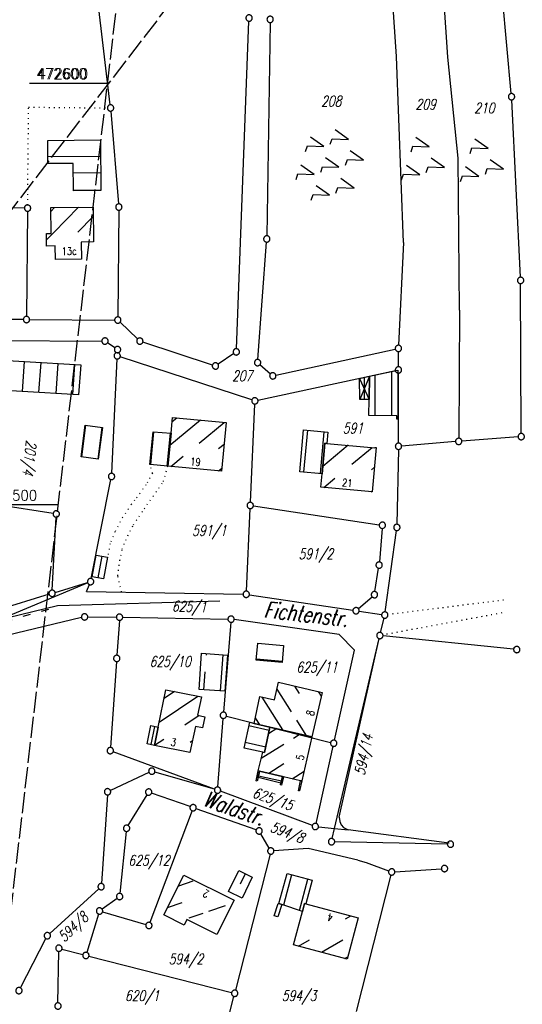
# Model space of a CAD drawing. Extents: x 510526 to 513920, y 467229 to 478797.
# Tile 168 of 256: x 511149 to 511269, y 472381 to 472615. Entities that reach past the tile are written whole.
import ezdxf

# ---------------------------------------------------------------- set-up
doc = ezdxf.new("R2010")
doc.units = 0
doc.header["$LTSCALE"] = 10
doc.header["$MEASUREMENT"] = 0
for name, pattern in [('ACAD_ISO03W100', [30, 12, -18]), ('LT00', [0]), ('LT14', [0.6, 0.5, -0.1]), ('PUNKTX2_STR', [0.6, 0.1, -0.5])]:
    doc.linetypes.add(name, pattern=pattern)
doc.layers.get('0').update_dxf_attribs({"linetype": 'LT00'})
doc.layers.add('-BLATT_93-RAND', color=7, linetype='LT14', plot=False)
doc.layers.add('-BLATT_94-RAND', color=7, linetype='LT14', plot=False)
for name, color, linetype in [('ABWASSERLTG', 24, 'LT00'), ('DFK_BEB_SCHR', 254, 'LT00'), ('DFK_BEBAUUNG', 250, 'LT00'), ('DFK_BES-NAME', 255, 'LT00'), ('DFK_FLUR_NR', 250, 'LT00'), ('DFK_GZPKT', 250, 'LT00'), ('DFK_KATASTER', 250, 'LT00'), ('DFK_NUTZUNG', 250, 'LT00'), ('DFK_NUTZUNGSGRENZE', 70, 'PUNKTX2_STR'), ('V93_RASTER', 250, 'LT00'), ('V94_RASTER', 250, 'LT00'), ('WASSERLTG', 130, 'ACAD_ISO03W100')]:
    doc.layers.add(name, color=color, linetype=linetype)
doc.styles.get("Standard").update_dxf_attribs({"font": 'romans.shx'})

# ---------------------------------------------------------------- blocks, each defined once
blk = doc.blocks.new('SYMB7220')
at = {"color": 0, "linetype": 'ByBlock'}
for p, q in [((-0.1, 0.315), (-0.24, 0.315)), ((0, 0.185), (-0.11, -0.185)), ((0.11, -0.185), (0, 0.185)), ((0.7, 0.185), (0.59, -0.185)), ((0.25, -0.185), (0.11, -0.185)), ((-0.1, -0.685), (-0.24, -0.685))]:
    blk.add_line(p, q, dxfattribs=at)
for points in [[(-0.24, 0.315), (-0.35, 0.685), (-0.46, 0.315)], [(0.6, 0.315), (0.46, 0.315), (0.35, 0.685), (0.24, 0.315)], [(-0.45, -0.185), (-0.59, -0.185), (-0.7, 0.185), (-0.81, -0.185)], [(0.95, -0.185), (0.81, -0.185), (0.7, 0.185)], [(-0.24, -0.685), (-0.35, -0.315), (-0.46, -0.685)], [(0.6, -0.685), (0.46, -0.685), (0.35, -0.315), (0.24, -0.685)]]:
    blk.add_lwpolyline(points, dxfattribs=at)
blk = doc.blocks.new('SYMB7221')
at = {"color": 0, "linetype": 'ByBlock'}
for p, q in [((0, 0.435), (-0.11, 0.065)), ((0.11, 0.065), (0, 0.435)), ((0.25, 0.065), (0.11, 0.065)), ((-0.35, -0.065), (-0.46, -0.435)), ((0.35, -0.065), (0.24, -0.435))]:
    blk.add_line(p, q, dxfattribs=at)
for points in [[(-0.1, -0.435), (-0.24, -0.435), (-0.35, -0.065)], [(0.6, -0.435), (0.46, -0.435), (0.35, -0.065)]]:
    blk.add_lwpolyline(points, dxfattribs=at)
blk = doc.blocks.new('SYMB7010')
at = {"color": 0, "linetype": 'ByBlock'}
for points in [[(-0.031408, 0.499213), (-0.093728, 0.49134), (-0.15457, 0.475719), (-0.212975, 0.452595), (-0.268021, 0.422333), (-0.31884, 0.385411), (-0.36463, 0.342411), (-0.40467, 0.29401), (-0.438329, 0.240973), (-0.465074, 0.184136), (-0.484486, 0.124395), (-0.496256, 0.062692), (-0.5002, 0)], [(-0.5002, 0), (-0.496256, -0.062692), (-0.484486, -0.124395), (-0.465075, -0.184136), (-0.438329, -0.240973), (-0.404671, -0.29401), (-0.36463, -0.342411), (-0.31884, -0.385411), (-0.268021, -0.422333), (-0.212975, -0.452595), (-0.154571, -0.475719), (-0.093728, -0.49134), (-0.031408, -0.499213), (0.031408, -0.499213)], [(0.5002, 0), (0.496256, 0.062692), (0.484485, 0.124395), (0.465074, 0.184136), (0.438329, 0.240973), (0.40467, 0.29401), (0.36463, 0.342411), (0.31884, 0.385411), (0.268021, 0.422333), (0.212975, 0.452595), (0.15457, 0.475719), (0.093728, 0.49134), (0.031408, 0.499213), (-0.031408, 0.499213)], [(0.031408, -0.499213), (0.093728, -0.491341), (0.15457, -0.475719), (0.212975, -0.452595), (0.268021, -0.422333), (0.31884, -0.385411), (0.36463, -0.342411), (0.404671, -0.294011), (0.438329, -0.240974), (0.465075, -0.184136), (0.484486, -0.124395), (0.496256, -0.062692), (0.500201, 0)]]:
    blk.add_lwpolyline(points, dxfattribs=at)

msp = doc.modelspace()

# ---------------------------------------------------------------- linework, layer by layer
at = {"layer": '-BLATT_93-RAND'}
msp.add_lwpolyline([(511358.83, 473315.34), (510907.64, 472728.79), (511135.12, 472553.81), (511586.31, 473140.35), (511358.83, 473315.34)], dxfattribs=at)
at = {"layer": '-BLATT_94-RAND'}
msp.add_lwpolyline([(510744.52, 472747.01), (510637.26, 471828.25), (511074.29, 471777.23), (511181.55, 472695.99), (510744.52, 472747.01)], dxfattribs=at)
at = {"layer": 'ABWASSERLTG', "flags": 128}
msp.add_lwpolyline([(511032.63, 472446.04), (511055.75, 472452.76), (511091.84, 472455.34), (511120.39, 472466.86), (511158.47, 472476.12), (511196.93, 472477.21)], dxfattribs=at)
at = {"layer": 'DFK_BEB_SCHR'}
for p, q in [((511156.18, 472582.6), (511168.66, 472582.73)), ((511168.7, 472578.73), (511162.21, 472578.67)), ((511162.25, 472574.67), (511168.75, 472574.73)), ((511157.79, 472570.5), (511156.91, 472569.6)), ((511157.62, 472564.6), (511163.44, 472570.56)), ((511166.92, 472568.4), (511163.29, 472564.69)), ((511155.88, 472562.82), (511157.58, 472564.57)), ((511150.57, 472533.96), (511150.08, 472526.89)), ((511154.07, 472526.66), (511154.57, 472533.73)), ((511158.56, 472533.49), (511158.07, 472526.42)), ((511162.06, 472526.18), (511162.55, 472533.26)), ((511231.22, 472530.24), (511231.16, 472524.99)), ((511233.71, 472530.77), (511233.74, 472521.14)), ((511237.74, 472521.13), (511237.71, 472531.63)), ((511165.07, 472518.86), (511164.14, 472511.34)), ((511168.11, 472510.82), (511169.04, 472518.35)), ((511192.38, 472520.08), (511185.11, 472514.09)), ((511185.65, 472519.72), (511186.75, 472520.62)), ((511192.03, 472514.61), (511198.01, 472519.54)), ((511181.25, 472517.31), (511180.5, 472509.55)), ((511184.49, 472509.18), (511185.24, 472517)), ((511217.71, 472517.66), (511216.8, 472507.72)), ((511220.79, 472507.39), (511221.69, 472517.29)), ((511197.97, 472514.32), (511196.65, 472513.24)), ((511227.39, 472514.1), (511221.37, 472509.09)), ((511185.35, 472509.1), (511188.25, 472511.49)), ((511228.24, 472509.61), (511233.04, 472513.59)), ((511196.66, 472508.06), (511197.43, 472508.69)), ((511233.63, 472508.88), (511232.95, 472508.32)), ((511221.61, 472504.09), (511224.23, 472506.27)), ((511232.87, 472503.05), (511233.12, 472503.26)), ((511168.99, 472487.83), (511168.01, 472482.67)), ((511193.72, 472464.69), (511193.69, 472464.28)), ((511197.09, 472455.88), (511197.71, 472464.39)), ((511211.73, 472462.83), (511205.63, 472463.4)), ((511193.4, 472460.33), (511193.1, 472456.13)), ((511186.22, 472455.68), (511183.73, 472454.02)), ((511210.5, 472456.25), (511213.88, 472450.86)), ((511215.88, 472455.21), (511214.76, 472457)), ((511220.3, 472455.69), (511221, 472454.58)), ((511182.59, 472448.44), (511191.77, 472454.57)), ((511211.86, 472446.57), (511206.96, 472454.37)), ((511192.09, 472449.98), (511188.67, 472447.69)), ((511205.35, 472449.42), (511206.35, 472447.83)), ((511215.13, 472448.88), (511217.37, 472445.31)), ((511181.46, 472447.43), (511180.56, 472443.09)), ((511208.66, 472446.48), (511203.85, 472447.58)), ((511210.46, 472446.89), (511208.49, 472445.65)), ((511183.64, 472444.33), (511181.5, 472442.9)), ((511189.91, 472443.71), (511190.44, 472444.07)), ((511203, 472443.67), (511207.83, 472442.57)), ((511214.4, 472444.64), (511215.98, 472445.63)), ((511206.78, 472439.85), (511212.14, 472443.22)), ((511212.15, 472438.5), (511208.6, 472436.28)), ((511214.1, 472435), (511216.93, 472436.78)), ((511206.12, 472435.72), (511211.55, 472434.47)), ((511202.99, 472412.46), (511201.8, 472410.02)), ((511213.94, 472412.21), (511212.03, 472405.02)), ((511215.84, 472403.77), (511217.81, 472411.19)), ((511190.54, 472410.7), (511187.13, 472409.54)), ((511184.53, 472404.44), (511188.03, 472405.63)), ((511198.2, 472404.85), (511194.3, 472403.53)), ((511217.01, 472405.33), (511217.12, 472405.4)), ((511192.94, 472403.06), (511189.64, 472401.95)), ((511226.76, 472401.74), (511228.05, 472402.48)), ((511215.58, 472395.27), (511218.21, 472396.78)), ((511226.11, 472396.74), (511221.05, 472393.81)), ((511226.52, 472392.35), (511227.28, 472392.79))]:
    msp.add_line(p, q, dxfattribs=at)
at = {"layer": 'DFK_BEBAUUNG'}
for p, q in [((511230.07, 472529.99), (511232.37, 472525)), ((511232.44, 472530.5), (511230.12, 472524.98))]:
    msp.add_line(p, q, dxfattribs=at)
for points in [[(511156.16, 472586.44, 0), (511168.62, 472586.57, 0), (511168.75, 472574.56, 0), (511162.25, 472574.49, 0), (511162.19, 472580.98, 0), (511156.19, 472580.92, 0), (511156.16, 472586.44, 0)], [(511156.9, 472570.49, 0), (511166.9, 472570.6, 0), (511166.99, 472562.34, 0), (511164.09, 472562.3, 0), (511164.15, 472558.3, 0), (511157.99, 472558.21, 0), (511157.94, 472561.39, 0), (511155.89, 472561.34, 0), (511155.86, 472564.34, 0), (511156.98, 472564.36, 0), (511156.9, 472570.49, 0)], [(511136.68, 472527.69, 0), (511137.17, 472534.75, 0), (511164.02, 472533.17, 0), (511163.47, 472526.1, 0), (511136.68, 472527.69, 0)], [(511232.44, 472530.5, 0), (511232.37, 472525, 0), (511230.12, 472524.98, 0), (511230.07, 472529.99, 0), (511232.44, 472530.5, 0)], [(511239.13, 472531.94, 0), (511239.17, 472520.32, 0), (511238.9, 472520.32, 0), (511238.89, 472521.12, 0), (511232.32, 472521.15, 0), (511232.37, 472525, 0), (511232.44, 472530.5, 0), (511239.13, 472531.94, 0)], [(511185.75, 472520.72, 0), (511198.46, 472519.5, 0), (511197.36, 472507.99, 0), (511184.64, 472509.17, 0), (511185.39, 472516.99, 0), (511185.75, 472520.72, 0)], [(511164.09, 472511.35, 0), (511165.02, 472518.87, 0), (511169.11, 472518.34, 0), (511168.14, 472510.82, 0), (511164.09, 472511.35, 0)], [(511185.39, 472516.99, 0), (511184.64, 472509.17, 0), (511180.38, 472509.56, 0), (511181.11, 472517.32, 0), (511185.39, 472516.99, 0)], [(511221.87, 472514.59, 0), (511221.21, 472507.35, 0), (511215.91, 472507.8, 0), (511216.82, 472517.74, 0), (511222.58, 472517.21, 0), (511222.33, 472514.55, 0), (511221.87, 472514.59, 0)], [(511233.1, 472503.03, 0), (511220.92, 472504.15, 0), (511221.21, 472507.35, 0), (511221.87, 472514.59, 0), (511222.33, 472514.55, 0), (511233.7, 472513.53, 0), (511233.71, 472513.62, 0), (511234.05, 472513.59, 0), (511233.1, 472503.03, 0)], [(511170.33, 472487.58, 0), (511169.36, 472482.44, 0), (511166.69, 472482.9, 0), (511167.63, 472488.08, 0), (511170.33, 472487.58, 0)], [(511211.7, 472462.56, 0), (511205.61, 472463.13, 0), (511205.98, 472467.15, 0), (511212.09, 472466.58, 0), (511211.7, 472462.56, 0)], [(511198.8, 472464.31, 0), (511198.18, 472455.81, 0), (511192.02, 472456.2, 0), (511192.58, 472464.77, 0), (511198.8, 472464.31, 0)], [(511221.2, 472455.48, 0), (511218.8, 472444.98, 0), (511208.83, 472447.26, 0), (511205.06, 472448.12, 0), (511206.47, 472454.48, 0), (511209.93, 472453.72, 0), (511210.88, 472457.91, 0), (511221.2, 472455.48, 0)], [(511184.16, 472456.09, 0), (511192.6, 472454.41, 0), (511191.69, 472450.06, 0), (511193.36, 472449.71, 0), (511192.81, 472447.08, 0), (511191.15, 472447.43, 0), (511189.85, 472441.24, 0), (511181.45, 472442.91, 0), (511182.35, 472447.26, 0), (511184.16, 472456.09, 0)], [(511205.06, 472448.12, 0), (511208.83, 472447.26, 0), (511207.54, 472441.23, 0), (511207.13, 472441.32, 0), (511202.7, 472442.29, 0), (511204.03, 472448.41, 0), (511205.06, 472448.12, 0)], [(511182.35, 472447.26, 0), (511181.45, 472442.91, 0), (511179.7, 472443.27, 0), (511180.58, 472447.6, 0), (511182.35, 472447.26, 0)], [(511208.83, 472447.26, 0), (511218.8, 472444.98, 0), (511216.4, 472434.47, 0), (511216.12, 472434.53, 0), (511212.05, 472435.48, 0), (511211.8, 472435.54, 0), (511206.37, 472436.79, 0), (511206.07, 472436.88, 0), (511207.13, 472441.32, 0), (511207.54, 472441.23, 0), (511208.83, 472447.26, 0)], [(511206.07, 472436.88, 0), (511206.37, 472436.79, 0), (511206.02, 472435.27, 0), (511205.82, 472434.43, 0), (511205.55, 472434.49, 0), (511206.07, 472436.88, 0)], [(511206.37, 472436.79, 0), (511211.8, 472435.54, 0), (511211.44, 472433.99, 0), (511206.02, 472435.27, 0), (511206.37, 472436.79, 0)], [(511211.8, 472435.54, 0), (511212.05, 472435.48, 0), (511211.6, 472433.51, 0), (511211.34, 472433.56, 0), (511211.44, 472433.99, 0), (511211.8, 472435.54, 0)], [(511216.12, 472434.53, 0), (511216.4, 472434.47, 0), (511215.86, 472432.11, 0), (511215.61, 472432.17, 0), (511216.12, 472434.53, 0)], [(511204.64, 472411.65, 0), (511202.22, 472406.69, 0), (511199.05, 472408.24, 0), (511201.47, 472413.21, 0), (511204.64, 472411.65, 0)], [(511188.43, 472412.1, 0), (511200.37, 472406.2, 0), (511196.25, 472398.06, 0), (511189.12, 472401.6, 0), (511188.47, 472400.29, 0), (511183.66, 472402.73, 0), (511188.43, 472412.1, 0)], [(511217.03, 472405.42, 0), (511216.53, 472403.54, 0), (511211.63, 472405.15, 0), (511210.98, 472405.37, 0), (511212.89, 472412.49, 0), (511218.82, 472410.92, 0), (511217.33, 472405.34, 0), (511217.03, 472405.42, 0)], [(511210.98, 472405.37, 0), (511211.63, 472405.15, 0), (511210.67, 472402.25, 0), (511209.81, 472402.46, 0), (511210.79, 472405.43, 0), (511210.98, 472405.37, 0)], [(511217.33, 472405.34, 0), (511229.73, 472402.03, 0), (511227.12, 472392.19, 0), (511214.41, 472395.58, 0), (511216.53, 472403.54, 0), (511217.03, 472405.42, 0), (511217.33, 472405.34, 0)]]:
    msp.add_polyline3d(points, dxfattribs=at)
at = {"layer": 'DFK_KATASTER'}
for p, q in [((511238.85, 472606.33), (511233.86, 472679.17)), ((511170.96, 472594.87), (511165.69, 472639.07)), ((511266.06, 472597.54), (511262.48, 472637.5)), ((511250.99, 472606.2), (511249.05, 472635.2)), ((511200.89, 472537.02), (511203.86, 472614.72)), ((511208.88, 472614.4), (511208.1, 472563.81)), ((511240.54, 472562.23), (511238.85, 472606.33)), ((511253.5, 472582.24), (511250.99, 472606.2)), ((511268.24, 472553.97), (511266.17, 472596.04)), ((511171.11, 472593.38), (511172.95, 472571.37)), ((511253.77, 472546.14), (511253.5, 472582.24)), ((511150.62, 472570.38), (511112.3, 472570.87)), ((511173, 472569.87), (511172.77, 472544.57)), ((511151.36, 472569.62), (511151.12, 472544.69)), ((511205.97, 472534.48), (511208.03, 472562.31)), ((511240.54, 472562.23), (511239.34, 472537.84)), ((511268.43, 472516.91), (511268.28, 472552.47)), ((511150.36, 472543.94), (511108.82, 472544.18)), ((511253.77, 472546.14), (511253.6, 472515.79)), ((511151.86, 472543.94), (511172.01, 472543.82)), ((511173.3, 472543.3), (511177.45, 472539.34)), ((511115.32, 472539.19), (511168.97, 472538.84)), ((511172.08, 472537.24), (511170.34, 472538.42)), ((511195.21, 472533.15), (511178.7, 472538.59)), ((511204.56, 472524.88), (511173.33, 472535.1)), ((511200.24, 472535.85), (511196.54, 472533.34)), ((511210.25, 472530.74), (511238.57, 472536.93)), ((511239.31, 472532.73), (511239.3, 472536.34)), ((511171.32, 472507.46), (511172.59, 472534.58)), ((511206.48, 472533.24), (511208.96, 472531.07)), ((511206, 472524.81), (511238.58, 472531.82)), ((511239.32, 472514.62), (511239.31, 472531.23)), ((511204.19, 472500.58), (511205.24, 472523.9)), ((511267.68, 472516.1), (511254.35, 472515.1)), ((511252.85, 472514.98), (511240.07, 472513.93)), ((511239.31, 472513.12), (511238.95, 472495.37)), ((511166.46, 472482.51), (511171.13, 472505.97)), ((511157.43, 472497.93), (511118.3, 472503.96)), ((511204.9, 472499.72), (511234.75, 472495.25)), ((511203.25, 472479.51), (511204.13, 472499.08)), ((511157.22, 472479.74), (511158.13, 472497.07)), ((511235.43, 472494.39), (511234.78, 472486.43)), ((511236.17, 472474.58), (511238.84, 472493.88)), ((511233.74, 472479.41), (511234.6, 472484.94)), ((511165.62, 472481.48), (511144.2, 472472.54)), ((511157.9, 472479.21), (511165.59, 472481.55)), ((511165.34, 472479.42), (511166.02, 472481.08)), ((511156.46, 472478.77), (511129.91, 472470.67)), ((511165.34, 472479.42), (511202.47, 472478.77)), ((511203.96, 472478.65), (511228.51, 472474.97)), ((511229.82, 472475.35), (511233.05, 472478.18)), ((511229.99, 472474.75), (511235.33, 472473.95)), ((511164.16, 472473.23), (511146.44, 472468.98)), ((511165.64, 472473.39), (511172.43, 472473.34)), ((511173.13, 472472.58), (511172.56, 472464.29)), ((511173.93, 472473.32), (511198.87, 472472.87)), ((511199.56, 472472.11), (511197.85, 472450.81)), ((511225.27, 472469.26), (511200.36, 472472.76)), ((511235.08, 472469.71), (511235.9, 472473.11)), ((511225.27, 472469.26), (511228.87, 472465.53)), ((511224.18, 472423.19), (511234.74, 472468.25)), ((511225.26, 472425.91), (511234.75, 472468.25)), ((511266.61, 472465.73), (511235.66, 472468.9)), ((511224.12, 472444.16), (511228.87, 472465.53)), ((511172.46, 472462.79), (511171.03, 472442.43)), ((511196.47, 472433.05), (511197.73, 472449.31)), ((511198.52, 472449.88), (511223.23, 472443.61)), ((511195.71, 472432.56), (511171.68, 472441.42)), ((511219.76, 472424.4), (511223.8, 472442.7)), ((511195.69, 472432.51), (511181.55, 472436.59)), ((511180.15, 472436.48), (511171.01, 472432.22)), ((511218.9, 472423.93), (511197.11, 472432.04)), ((511170.28, 472431.15), (511168.86, 472410.15)), ((511175.24, 472423.89), (511179.69, 472431.21)), ((511189.91, 472428.38), (511180.79, 472431.6)), ((511190.36, 472427.43), (511180.39, 472400.89)), ((511205.56, 472422.86), (511191.33, 472427.88)), ((511225.26, 472425.91), (511225.42, 472424.82)), ((511220.35, 472423.59), (511224.18, 472423.19)), ((511223.62, 472420.8), (511224.18, 472423.19)), ((511224.18, 472423.19), (511227.36, 472422.86)), ((511225.42, 472424.82), (511225.74, 472424.03)), ((511225.74, 472424.03), (511226.27, 472423.43)), ((511226.27, 472423.43), (511227.36, 472422.86)), ((511251.37, 472419.7), (511227.36, 472422.86)), ((511174.77, 472422.5), (511173.28, 472407.81)), ((511208.66, 472418.51), (511206.65, 472421.96)), ((511217.89, 472418.42), (511209.79, 472417.91)), ((511229.71, 472415.72), (511217.89, 472418.42)), ((511250.9, 472419.5), (511224.2, 472420.05)), ((511208.86, 472417.13), (511200.66, 472384.83)), ((511229.71, 472415.72), (511231.65, 472415.17)), ((511231.65, 472415.17), (511236.96, 472413.17)), ((511238.46, 472412.95), (511249.49, 472413.65)), ((511237.53, 472412.17), (511229.3, 472379.76)), ((511236.96, 472413.17), (511236.96, 472413.17)), ((511168.26, 472408.89), (511156.61, 472398.28)), ((511172.59, 472406.62), (511169.04, 472404.07)), ((511168.21, 472402.91), (511165.42, 472393.8)), ((511169.15, 472403.42), (511179.41, 472400.4)), ((511149.66, 472385.41), (511155.72, 472397.1)), ((511159.52, 472394.61), (511164.48, 472393.27)), ((511158.58, 472381.84), (511158.79, 472394.05)), ((511165.93, 472392.89), (511199.75, 472384.28)), ((511198.13, 472374.86), (511200.3, 472383.37))]:
    msp.add_line(p, q, dxfattribs=at)
at = {"layer": 'DFK_NUTZUNGSGRENZE', "ltscale": 0.2}
for p, q in [((511151.38, 472571.12), (511151.61, 472594.32)), ((511151.61, 472594.32), (511170.3, 472594.14)), ((511181.01, 472507.44), (511180.38, 472509.56)), ((511183.58, 472505.52), (511184.64, 472509.17)), ((511181.01, 472507.44), (511179.44, 472504.72)), ((511179.44, 472504.72), (511176.99, 472501.36)), ((511179.03, 472499.04), (511183.58, 472505.52)), ((511175.94, 472500.03), (511173.91, 472496.99)), ((511175.94, 472500.03), (511176.99, 472501.36)), ((511176.47, 472495.25), (511179.03, 472499.04)), ((511173.91, 472496.99), (511172.08, 472493.58)), ((511174.63, 472491.58), (511176.47, 472495.25)), ((511172.08, 472493.58), (511170.94, 472490.74)), ((511170.94, 472490.74), (511170.33, 472487.58)), ((511173.8, 472489.44), (511174.63, 472491.58)), ((511173.25, 472486.78), (511173.8, 472489.44)), ((511172.75, 472483.14), (511173.25, 472486.78)), ((511173.67, 472479.27), (511172.75, 472483.14)), ((511264.25, 472477.37), (511236.81, 472473.93)), ((511263.85, 472474.33), (511235.65, 472469.12))]:
    msp.add_line(p, q, dxfattribs=at)
at = {"layer": 'V93_RASTER'}
msp.add_line((511152.16, 472600), (511170.66, 472600), dxfattribs=at)
at = {"layer": 'V94_RASTER'}
for p, q in [((511151.85, 472600), (511170.35, 472600)), ((511158.67, 472500), (511140.17, 472500))]:
    msp.add_line(p, q, dxfattribs=at)
at = {"layer": 'WASSERLTG', "ltscale": 0.015, "flags": 128}
msp.add_lwpolyline([(511156.33, 472475.13), (511123.64, 472466.11), (511085.54, 472456.19), (511055.96, 472455.48), (511054.46, 472455.39), (510975.43, 472430.93), (510963.49, 472427), (510966.73, 472413.88), (510985.79, 472366.77), (511035.16, 472325.92), (511081.19, 472287.01), (511083.24, 472285.35)], dxfattribs=at)
msp.add_lwpolyline([(511156.33, 472475.13), (511123.64, 472466.11), (511085.54, 472456.19), (511055.96, 472455.48), (511054.46, 472455.39), (510975.43, 472430.93), (510963.49, 472427), (510966.73, 472413.88), (510985.79, 472366.77), (511035.16, 472325.92), (511081.19, 472287.01), (511083.24, 472285.35)], dxfattribs=at)

# ---------------------------------------------------------------- block references
at = {"layer": 'DFK_GZPKT', "xscale": 1.499999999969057, "yscale": 1.5, "zscale": 1.5, "rotation": 251.2881100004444}
for p in [(511203.89, 472615.47), (511208.89, 472615.15), (511266.13, 472596.79), (511171.05, 472594.13), (511151.37, 472570.37), (511173.01, 472570.62), (511208.09, 472563.06), (511268.28, 472553.22), (511151.11, 472543.94), (511172.76, 472543.82), (511169.72, 472538.84), (511177.99, 472538.82), (511172.7, 472536.82), (511200.86, 472536.27), (511239.3, 472537.09), (511172.62, 472535.33), (511205.91, 472533.73), (511195.92, 472532.92), (511239.31, 472531.98), (511209.52, 472530.58), (511205.27, 472524.65), (511253.6, 472515.04), (511268.43, 472516.16), (511239.32, 472513.87), (511171.28, 472506.71), (511204.16, 472499.83), (511158.17, 472497.82), (511235.49, 472495.14), (511238.94, 472494.62), (511234.72, 472485.68), (511166.31, 472481.77), (511157.18, 472478.99), (511203.22, 472478.76), (511233.62, 472478.67), (511164.89, 472473.4), (511173.18, 472473.33), (511229.25, 472474.86), (511236.07, 472473.84), (511199.62, 472472.86), (511234.91, 472468.98), (511267.36, 472465.65), (511172.51, 472463.54), (511197.79, 472450.06), (511223.96, 472443.43), (511170.98, 472441.68), (511180.83, 472436.8), (511170.33, 472431.9), (511180.08, 472431.85), (511196.41, 472432.3), (511190.62, 472428.13), (511174.85, 472423.25), (511206.27, 472422.61), (511219.6, 472423.67), (511223.45, 472420.07), (511251.65, 472419.48), (511209.04, 472417.86), (511237.71, 472412.9), (511250.24, 472413.7), (511168.81, 472409.4), (511173.2, 472407.06), (511168.43, 472403.63), (511180.13, 472400.19), (511156.06, 472397.77), (511158.8, 472394.8), (511165.2, 472393.08), (511149.32, 472384.74), (511200.48, 472384.1), (511158.57, 472381.09)]:
    msp.add_blockref('SYMB7010', p, dxfattribs=at)
at = {"layer": 'DFK_NUTZUNG', "xscale": 10, "yscale": 10, "zscale": 10, "rotation": 251.28826}
for name, p in [('SYMB7220', (511223.44, 472580.65)), ('SYMB7221', (511246.1, 472581.38)), ('SYMB7221', (511260.1, 472581.01))]:
    msp.add_blockref(name, p, dxfattribs=at)

# ---------------------------------------------------------------- texts
at = {"layer": 'DFK_BEBAUUNG', "width": 0.8}
for s, rotation, p in [('13c', 0.8358, (511159.46, 472559.23)), ('19', -5.3006, (511189.86, 472509.39)), ('21', -5.254, (511225.87, 472504.4)), ('8', -282.8755, (511219.18, 472449.8)), ('3', -11.2454, (511185.19, 472442.88)), ('5', -282.8616, (511216.78, 472439.29)), ('2', -206.2944, (511194.63, 472408.25)), ('4', -194.9463, (511223.93, 472402.85))]:
    msp.add_text(s, height=1.8, rotation=rotation, dxfattribs=at).set_placement(p)
at = {"layer": 'DFK_BES-NAME', "oblique": 13.754, "width": 0.75}
for s, rotation, p in [('Fichtenstr.', -6.4841, (511207.27, 472473.31)), ('Waldstr.', -19.0055, (511192.73, 472428.66))]:
    msp.add_text(s, height=3.8, rotation=rotation, dxfattribs=at).set_placement(p)
at = {"layer": 'DFK_FLUR_NR', "oblique": 13.754, "width": 0.75}
for s, rotation, p in [('208', -0.0003, (511220.96, 472594.48)), ('209', -0.0003, (511243.36, 472593.74)), ('210', -0.0003, (511257.28, 472592.87)), ('207', -0.0003, (511199.85, 472529.35)), ('591', -0.0003, (511226.12, 472516.93)), ('201/4', 263.3409, (511151.09, 472515.37)), ('591/1', -0.0003, (511190.39, 472492.64)), ('591/2', -0.0003, (511215.62, 472487.11)), ('625/1', -1.365, (511185.58, 472474.71)), ('625/10', -0.0003, (511180.29, 472461.58)), ('625/11', -0.0003, (511215.1, 472460.22)), ('594/14', -282.1476, (511231.25, 472435.68)), ('625/15', -19.6525, (511204.51, 472430.7)), ('594/8', -20.772, (511208.7, 472422.57)), ('625/12', -0.0003, (511175.25, 472414.4)), ('594/8', 43.8333, (511160.09, 472396.09)), ('594/2', -0.0003, (511184.82, 472390.98)), ('620/1', -0.0003, (511174.44, 472382.28)), ('594/3', -0.0003, (511211.64, 472382.28))]:
    msp.add_text(s, height=2.5, rotation=rotation, dxfattribs=at).set_placement(p)
at = {"layer": 'V93_RASTER', "width": 0.931}
msp.add_text(' 472600', height=2.5, rotation=0.002, dxfattribs=at).set_placement((511152.16, 472601))
at = {"layer": 'V94_RASTER'}
for s, width, p in [(' 472600', 0.931, (511151.85, 472601)), (' 472500', 0.924, (511140.17, 472501))]:
    msp.add_text(s, height=2.5, rotation=0.0005, dxfattribs=dict(at, width=width)).set_placement(p)

doc.saveas('drawing.dxf')
